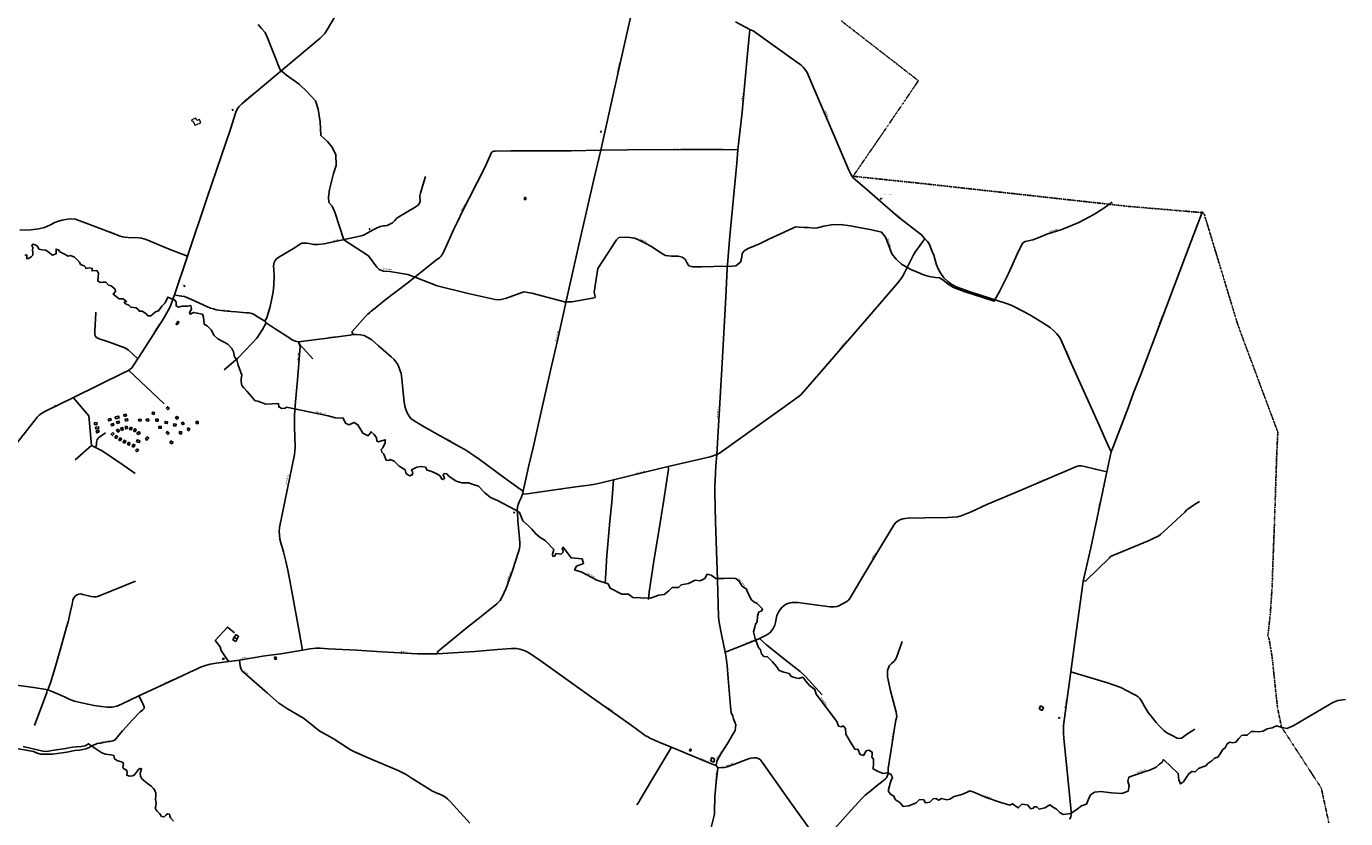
# Model space of a CAD drawing. Extents: x 240000 to 254380, y 435016 to 451025.
# Tile 34 of 35: x 249510 to 254380, y 443757 to 446684. Entities that reach past the tile are written whole.
import ezdxf
from ezdxf.enums import TextEntityAlignment as Align

# ---------------------------------------------------------------- set-up
doc = ezdxf.new("R2010")
doc.units = 0
doc.header["$MEASUREMENT"] = 0
doc.linetypes.add('DIVIDE', pattern=[1.25, 0.5, -0.25, 0, -0.25, 0, -0.25])
doc.layers.get('0').update_dxf_attribs({"color": 254})
for name, color, linetype in [('BOU-G00', 254, 'Continuous'), ('BOU-G01TRF', 254, 'Continuous'), ('BOU-G03TRF_code 300_betreedbaar', 254, 'Continuous'), ('BOU-G04TRF_telecom', 254, 'Continuous'), ('bou-H01BijG', 254, 'Continuous'), ('BOU-H01IA', 254, 'Continuous'), ('GRE-K01LG', 254, 'DIVIDE'), ('LIJ-H01ASWG', 251, 'Continuous'), ('LIJ-H02ASIN', 254, 'Continuous'), ('LIJ-H02ASWE', 250, 'Continuous'), ('SEM-G01FA', 254, 'Continuous'), ('SEM-G01TRF', 254, 'Continuous'), ('SEM-H03ST', 250, 'Continuous'), ('SEM-H03WA', 254, 'Continuous'), ('SEM-H04HN_Trafo_telecom', 254, 'Continuous')]:
    doc.layers.add(name, color=color, linetype=linetype)
doc.layers.add('G_PLNPND', color=254, linetype='Continuous', lineweight=18)
doc.layers.add('SEM-H03HN_Trafo_betreedbaar', color=254, linetype='Continuous', lineweight=0)

msp = doc.modelspace()

# ---------------------------------------------------------------- linework, layer by layer
msp.add_lwpolyline([(250514.1, 445517.6), (250521.1, 445505.5), (250531.7, 445494.6), (250567.6, 445455.7)])
at = {"layer": 'BOU-G00'}
for points in [[(251348.5, 446051.4), (251348.6, 446044.1), (251353.5, 446044.1), (251353.4, 446051.6)], [(249837.5, 445240.9), (249839, 445234.5), (249852, 445237.6), (249850.5, 445244)], [(249870.9, 445242.8), (249879.6, 445245.1), (249877.9, 445251.5), (249869.3, 445249.3)], [(249973.8, 445251.8), (249975.2, 445258.7), (249983, 445257.3), (249981.7, 445250.4)], [(250025.8, 445273), (250030.6, 445278.4), (250036.5, 445273.2), (250031.7, 445267.7)], [(250060.6, 445236.6), (250064.4, 445242.8), (250071.2, 445239), (250067.1, 445232.8)], [(249770.7, 445218.9), (249770, 445212.3), (249760.8, 445213.3), (249761.5, 445219.9)], [(249777.3, 445198.4), (249775.9, 445204.9), (249765.4, 445202.6), (249766.8, 445196.2)], [(249779, 445185.7), (249776.5, 445191.8), (249768, 445188.3), (249770.5, 445182.2)], [(249811.8, 445232.4), (249814.1, 445226.2), (249822.4, 445229.3), (249820.1, 445235.5)], [(249833.3, 445211.1), (249825, 445208), (249822.7, 445214.2), (249831, 445217.3)], [(249848.3, 445196), (249853.2, 445188.5), (249847.7, 445184.9), (249842.8, 445192.3)], [(249845, 445217), (249843, 445223.2), (249851.5, 445225.9), (249853.5, 445219.7)], [(249861.1, 445191.4), (249858.3, 445199.9), (249864.5, 445202), (249867.4, 445193.6)], [(249876, 445225.8), (249874.3, 445232.2), (249883, 445234.4), (249884.6, 445228)], [(249883.3, 445197.8), (249876.8, 445196.6), (249875.2, 445205.4), (249881.7, 445206.6)], [(249893.9, 445203.5), (249900.2, 445201.2), (249897.2, 445192.8), (249890.9, 445195.1)], [(249911.5, 445186.2), (249905.6, 445189.3), (249909.8, 445197.2), (249915.6, 445194.1)], [(249925.3, 445224.8), (249923.8, 445231.1), (249932.3, 445233.2), (249933.7, 445226.8)], [(249953.1, 445226.6), (249952.5, 445233), (249961.3, 445233.6), (249962, 445227)], [(249987.6, 445225.4), (249987.4, 445232.4), (249996.1, 445232.5), (249996.4, 445225.7)], [(249999.4, 445199.4), (249999.5, 445206), (250008.1, 445205.8), (250007.7, 445199.2)], [(250021.1, 445217.7), (250022.6, 445224.4), (250031.5, 445222.3), (250029.9, 445216.4)], [(250053.3, 445208.5), (250053.8, 445215.4), (250062.6, 445214.7), (250062.1, 445207.9)], [(250086, 445211.3), (250082.3, 445218.6), (250088.5, 445221.8), (250092.3, 445214.3)], [(250103.3, 445194.2), (250107.8, 445200.6), (250113.7, 445196.5), (250109.1, 445189.7)], [(250136.3, 445216.4), (250136.6, 445224), (250144.1, 445224), (250144.5, 445216.3)], [(249828.6, 445183.2), (249833.5, 445178.7), (249827.4, 445172.2), (249822.6, 445176.7)], [(249841.4, 445172.4), (249846.9, 445168.8), (249842, 445161.3), (249836.4, 445165)], [(249857.2, 445152.3), (249851.5, 445155.5), (249855.8, 445163.3), (249861.6, 445160.1)], [(249873.2, 445144), (249867.2, 445146.9), (249871.1, 445155), (249877.1, 445152)], [(249893.3, 445144.6), (249889.7, 445136.4), (249883.6, 445139.1), (249887.2, 445147.2)], [(249916.8, 445149.5), (249918.8, 445156.2), (249929.2, 445152.8), (249926.8, 445146.1)], [(249918, 445181.8), (249920.9, 445175.6), (249930.2, 445180.1), (249926.8, 445186.4)], [(249949.7, 445159.3), (249954.9, 445154.8), (249961.6, 445162.7), (249955.9, 445167.2)], [(250025.6, 445181.6), (250030.1, 445186.8), (250036.7, 445180.8), (250032.3, 445176)], [(250039.9, 445145.8), (250042.6, 445152.1), (250051, 445148.3), (250048, 445142.1)], [(250075.1, 445178.8), (250075.6, 445186.6), (250082.8, 445186), (250082.3, 445178.2)], [(249907, 445129.4), (249900.9, 445131.9), (249904.3, 445140.1), (249910.4, 445137.6)], [(249919.1, 445123.4), (249923.9, 445119), (249917.6, 445112.4), (249913.1, 445116.4)], [(253248.3, 444163.1), (253259.7, 444156.8), (253265.4, 444167), (253254, 444173)]]:
    msp.add_lwpolyline(points, close=True, dxfattribs=at)
at = {"layer": 'BOU-G01TRF'}
for points in [[(250270.1, 446374.6), (250270.8, 446376.5), (250272.2, 446376), (250271.5, 446374.1)], [(252662.4, 446047.9), (252663.4, 446049), (252664.9, 446047.8), (252663.9, 446046.6)], [(252664.4, 446046.9), (252665.1, 446047.6), (252666.4, 446046.4), (252665.8, 446045.7)], [(250775.7, 445934.5), (250776.4, 445933.2), (250778.1, 445934.1), (250777.4, 445935.4)], [(250092.2, 445726.4), (250094.5, 445725.6), (250093.8, 445723.3), (250091.4, 445724.1)], [(251309.6, 444888), (251309.7, 444886.5), (251311.7, 444886.7), (251311.6, 444888.2)], [(250234.9, 444348), (250235.3, 444345), (250239.5, 444345.5), (250239.1, 444348.5)], [(250426.6, 444345), (250425.4, 444353), (250431.8, 444353.9), (250433, 444346)], [(253321.3, 444130.8), (253323.7, 444130.4), (253323.3, 444127.9), (253320.9, 444128.3)], [(251958.2, 444007.9), (251962, 444006.2), (251964.4, 444011.9), (251960.6, 444013.5)]]:
    msp.add_lwpolyline(points, close=True, dxfattribs=at)
at = {"layer": 'BOU-G03TRF_code 300_betreedbaar'}
for points in [[(250235.3, 444345), (250234.9, 444348), (250239.1, 444348.5), (250239.5, 444345.5)], [(251958.2, 444007.9), (251962, 444006.2), (251964.4, 444011.9), (251960.6, 444013.5)]]:
    msp.add_lwpolyline(points, close=True, dxfattribs=at)
at = {"layer": 'BOU-G04TRF_telecom'}
msp.add_lwpolyline([(250426.6, 444345), (250425.4, 444353), (250431.8, 444353.9), (250433, 444346)], close=True, dxfattribs=at)
at = {"layer": 'bou-H01BijG'}
msp.add_lwpolyline([(250066.8, 445580.7), (250073.2, 445591.3), (250069, 445593.9), (250062.6, 445583.3)], close=True, dxfattribs=at)
at = {"layer": 'BOU-H01IA'}
for points in [[(250282.8, 444411.2), (250288, 444420.8), (250277.5, 444426.6), (250272.3, 444417)], [(252037.9, 443978.3), (252039.1, 443977.8), (252036, 443970.6), (252040.6, 443968.7), (252040.2, 443967.8), (252042.3, 443966.9), (252042.7, 443967.8), (252047.3, 443965.9), (252050.8, 443974.2), (252048.2, 443975.3), (252049.3, 443978), (252039.5, 443982.2)]]:
    msp.add_lwpolyline(points, close=True, dxfattribs=at)
msp.add_lwpolyline([(250288, 444420.8), (250293.3, 444430.4), (250282.8, 444436.1), (250277.5, 444426.6)], dxfattribs=at)
at = {"layer": 'G_PLNPND', "linetype": 'Continuous', "flags": 128}
msp.add_lwpolyline([(250119.1, 446338), (250120.5, 446334.5), (250123.8, 446335.8), (250125.8, 446330.5), (250127.1, 446331), (250131.9, 446318.9), (250153.5, 446327.4), (250148.6, 446339.8), (250138.6, 446335.9), (250135.2, 446344.3), (250119.1, 446338)], dxfattribs=at)
at = {"layer": 'GRE-K01LG'}
for points in [[(252607.8, 446634.8), (252518.4, 446704.3)], [(252709.6, 446555.7), (252607.8, 446634.8)], [(252743.6, 446529.2), (252709.6, 446555.7)], [(252561.8, 446130.1), (252682.3, 446305.3), (252803, 446483.1), (252743.6, 446529.2)], [(252561.8, 446130.1), (252674.2, 446118.3)], [(252674.2, 446118.3), (252770.7, 446108.2)], [(252770.7, 446108.2), (252824.9, 446102.5), (252934.8, 446090.3)], [(252934.8, 446090.3), (252945.3, 446089.2)], [(252945.3, 446089.2), (252989.5, 446084.2), (252991.1, 446084.1)], [(252991.1, 446084.1), (253252.6, 446055), (253502.3, 446027.3)], [(253502.3, 446027.3), (253505.7, 446026.9)], [(253505.7, 446026.9), (253575.8, 446019), (253583.7, 446018.4)], [(253583.7, 446018.4), (253589.7, 446017.9)], [(253589.7, 446017.9), (253801.5, 446000)], [(253801.5, 446000), (253844.3, 445996.4)], [(253844.3, 445996.4), (253852.3, 445995.7)], [(253852.3, 445995.7), (253856.6, 445995.4), (253875.5, 445933.2)], [(253875.5, 445933.2), (253887.9, 445892.1)], [(253887.9, 445892.1), (253903.2, 445841.7)], [(253903.2, 445841.7), (253914.7, 445804.1)], [(253914.7, 445804.1), (253924.3, 445772.2)], [(253924.3, 445772.2), (253925.7, 445767.6)], [(253925.7, 445767.6), (253932.6, 445744.9)], [(253932.6, 445744.9), (253939.9, 445720.9)], [(253939.9, 445720.9), (253965.2, 445637.7)], [(253965.2, 445637.7), (253977.4, 445597.4)], [(253977.4, 445597.4), (253982.6, 445580.5), (253994.6, 445548.1)], [(253994.6, 445548.1), (254000, 445533.7)], [(254000, 445533.7), (254000.4, 445532.6)], [(254000.4, 445532.6), (254001.4, 445529.8), (254057.5, 445379)], [(254057.5, 445379), (254129.9, 445184.5), (254126.1, 445109.7), (254126, 445106)], [(254126, 445106), (254123.1, 445016.8)], [(254122.5, 445000), (254117.4, 444844.9), (254112.9, 444731.7)], [(254123.1, 445016.8), (254122.5, 445000)], [(254112.9, 444731.7), (254112.7, 444726.6), (254108.9, 444615), (254102.7, 444519.3), (254093.2, 444431.2), (254095.3, 444426.6)], [(254095.3, 444426.6), (254097.5, 444422), (254108.9, 444353.6), (254109.4, 444349)], [(254109.4, 444349), (254115.8, 444288.1)], [(254115.8, 444288.1), (254116.4, 444282.5), (254116.9, 444278.1)], [(254116.9, 444278.1), (254128.5, 444168.6), (254137.3, 444125.8)], [(254137.3, 444125.8), (254143.4, 444095.8), (254145.1, 444093.3)], [(254145.1, 444093.3), (254147.4, 444089.7)], [(254147.4, 444089.7), (254149.9, 444085.8)], [(254149.9, 444085.8), (254192.7, 444019.9)], [(254192.7, 444019.9), (254196.7, 444013.8)], [(254196.7, 444013.8), (254205.6, 444000)], [(254205.6, 444000), (254215.3, 443985.2)], [(254215.3, 443985.2), (254290.5, 443869.3), (254295.7, 443845.1)], [(254295.7, 443845.1), (254297.6, 443836.6)], [(254297.6, 443836.6), (254318.1, 443741.7)]]:
    msp.add_lwpolyline(points, dxfattribs=at)
at = {"layer": 'LIJ-H01ASWG'}
for points in [[(250365.7, 446690.9), (250378.5, 446676.6), (250391.2, 446661.4), (250400, 446641.4), (250447.1, 446523.2), (250470.3, 446503.3), (250516.6, 446470.5), (250546.2, 446441.8), (250577.3, 446409.1), (250586.9, 446377.9), (250594.1, 446331.6), (250597.3, 446281.3), (250621.2, 446258.1), (250637.2, 446239), (250652.4, 446210.2), (250653.2, 446170.3), (250643.6, 446139.9), (250629.2, 446080.8), (250625.2, 446052.9), (250626.8, 446033.7), (250638.8, 446019.4), (250649.2, 445997.8), (250681.9, 445895.6), (250773, 445835.7), (250803.3, 445794.2), (250812.9, 445785.4), (250828.1, 445779.8), (250852, 445778.2), (250918.3, 445767), (250947.8, 445756.6), (251026.1, 445724.7), (251141.1, 445697.5), (251240.1, 445675.2), (251257.7, 445673.6), (251282.4, 445680), (251346.3, 445703.1), (251375.9, 445698.3), (251496.1, 445666.8), (251524, 445666.8), (251599.5, 445679.7), (251609.3, 445682.5), (251608.3, 445692.3), (251606.5, 445702.5), (251619, 445789.2), (251688.1, 445894.9), (251697.4, 445904.2), (251720.6, 445904.6), (251738.2, 445903.7), (251755.3, 445901.4), (251765.1, 445897.7), (251794.3, 445883.3), (251817.9, 445871.2), (251841.6, 445855), (251858.7, 445843.4), (251869.4, 445837.4), (251891.6, 445835.1), (251915.8, 445835.5), (251931.1, 445830.9), (251942.2, 445823.5), (251949.1, 445808.6), (251955.2, 445799.8), (251970, 445795.2), (252002, 445795.2), (252046.1, 445797.1), (252074.8, 445797.5), (252104.5, 445796.6), (252129.5, 445798.9), (252146.7, 445813.3), (252150.8, 445830.9), (252152.2, 445845.3), (252159.2, 445854.1), (252175, 445863.8), (252215.8, 445880.5), (252251, 445897.2), (252294.1, 445917.6), (252340, 445938.9), (252349.8, 445943.1), (252363.2, 445942.6), (252381.3, 445941.3), (252397.5, 445940.3), (252416.1, 445938.5), (252430.9, 445939.9), (252453.6, 445945.9), (252482.8, 445950.1), (252514.8, 445951.9), (252552.4, 445946.4), (252596.9, 445938.9), (252630.7, 445932.4), (252666.9, 445924.1), (252681.8, 445904.6), (252692.4, 445877.3), (252705.4, 445843.9), (252720.7, 445823.5), (252740.2, 445804.9), (252755.5, 445796.6), (252774.5, 445785.5), (252802.3, 445774.3), (252821.3, 445765.5), (252843.1, 445760.4), (252866.3, 445755.8), (252880.7, 445754.9), (252893.7, 445747.4), (252913.1, 445731.2), (252932.6, 445718.7), (252972.5, 445704.3), (253082.8, 445668.6), (253103.7, 445706.6), (253135.2, 445770.6), (253168.1, 445842), (253187.2, 445883.3), (253197.4, 445889.3), (253225.6, 445895.4), (253244.7, 445902.3), (253277.1, 445915.8), (253332.3, 445933.8), (253395.4, 445958.9), (253450.5, 445989), (253484.4, 446010.3), (253518.7, 446034.9)], [(249504.6, 445837.1), (249512.2, 445839.5), (249511.2, 445832.4), (249511.2, 445825.8), (249517.3, 445826.3), (249527.7, 445831.9), (249534.3, 445839), (249534.3, 445849.4), (249532, 445855.5), (249534.3, 445866.4), (249530.6, 445874.4), (249533.9, 445879.6), (249542.4, 445876.3), (249550.9, 445871.6), (249556.5, 445861.2), (249568.8, 445858.9), (249582, 445857.4), (249590.5, 445851.3), (249606.1, 445839), (249619.4, 445843.3), (249619.4, 445861.2), (249627.9, 445858.4), (249633.5, 445850.8), (249651, 445842.8), (249664.7, 445835.2), (249673.2, 445837.6), (249687.8, 445831), (249705.8, 445813), (249710, 445804.5), (249723.3, 445799.8), (249728, 445794.6), (249728.9, 445789.9), (249741.2, 445791.3), (249753, 445789.4), (249752.5, 445780.5), (249770, 445782.3), (249776.6, 445771.5), (249773.3, 445743.6), (249782.3, 445737.5), (249793.1, 445738.4), (249803.1, 445739.4), (249812.5, 445728), (249822.4, 445724.7), (249838, 445712.9), (249839.4, 445704.4), (249830.5, 445694), (249852.6, 445677.5), (249867.8, 445677.5), (249879.6, 445667.6), (249871.1, 445665.2), (249876.3, 445659.1), (249887.6, 445654.4), (249895.2, 445645.9), (249915.5, 445644), (249922.5, 445637.4), (249926.8, 445631.2), (249937.2, 445631.7), (249950.9, 445623.2), (249958.4, 445614.7), (249968.8, 445614.7), (249987.2, 445628.9), (249998.1, 445633.1), (250010.4, 445650.6), (250022.7, 445661.9), (250032.6, 445683.6), (250058.1, 445672.8), (250062.8, 445665.2), (250062.3, 445651.5), (250071.8, 445646.8), (250085, 445650.1), (250104.4, 445650.1), (250116.6, 445652.5), (250119.5, 445639.7), (250112.4, 445626.5), (250114.8, 445620.4), (250127, 445627), (250159.6, 445620.4), (250163.9, 445609.5), (250166.7, 445583.5), (250179, 445576), (250192.2, 445562.3), (250203.1, 445542), (250216.8, 445529.7), (250234.7, 445520.2), (250253.1, 445510.3), (250267.8, 445493.8), (250274.8, 445481), (250277.7, 445463.6), (250286.7, 445451.3), (250291.8, 445432.4), (250300.8, 445409.3), (250305.1, 445395.1), (250303.2, 445382.3), (250302.7, 445370.1), (250305.5, 445357.3), (250312.2, 445347.9), (250325.4, 445334.6), (250354.7, 445300.2), (250364.6, 445298.8), (250393.4, 445287.9), (250441.1, 445290.3), (250441.6, 445278), (250453.4, 445272.3), (250464.7, 445272.8), (250469.9, 445277.5), (250624.3, 445245.4), (250651.7, 445237.4), (250680, 445236.4), (250688.1, 445218), (250699.9, 445212.3), (250720.2, 445220.8), (250733.9, 445211.9), (250752.3, 445180.7), (250771.7, 445170.8), (250782.5, 445186.4), (250793.9, 445176.4), (250802.4, 445163.2), (250803.3, 445152.4), (250809, 445148.6), (250834.9, 445156.6), (250834.5, 445145.7), (250826.4, 445127.3), (250820.3, 445120.7), (250822.2, 445111.3), (250829.8, 445102.8), (250838.7, 445081), (250847.7, 445079.6), (250852.4, 445083.9), (250867.1, 445077.7), (250885.9, 445058.8), (250907.7, 445045.6), (250912.4, 445031), (250925.6, 445023.9), (250934.1, 445026.7), (250936, 445035.7), (250931.3, 445045.2), (250951.6, 445055.1), (250967.2, 445058.4), (250983.2, 445055.1), (250989.4, 445043.7), (251003.5, 445040.4), (251022.4, 445031.5), (251037.5, 445023.4), (251042.3, 445012.6), (251050.3, 445009.7), (251053.6, 445014), (251048.4, 445026.7), (251052.7, 445032.4), (251062.6, 445030.5), (251070.1, 445022), (251097, 445003.6), (251117.4, 444997), (251141.9, 444997), (251159.4, 444991.3), (251178.7, 444985.6), (251201.9, 444960.1), (251223.1, 444943.1), (251249.1, 444931.8), (251314.3, 444897.3), (251330.3, 444887.9), (251342.1, 444857.2), (251363.4, 444838.8), (251376.2, 444826), (251390.3, 444808.6), (251406.4, 444795.8), (251425.3, 444784.5), (251456.9, 444750.9), (251451.7, 444734.4), (251453.6, 444725.9), (251460.7, 444726.4), (251464.9, 444736.3), (251483.8, 444733.9), (251490, 444739.6), (251491.4, 444747.2), (251488.5, 444753.3), (251491.9, 444759.4), (251521.1, 444720.7), (251562.2, 444716.5), (251566.9, 444699.9), (251540.5, 444689.1), (251533.9, 444675.8), (251560.3, 444667.3), (251616.1, 444637.6), (251657.6, 444624.4), (251665.2, 444608.3), (251707.7, 444586.6), (251733.2, 444585.6), (251748.8, 444574.3), (251777.1, 444572.9), (251813.9, 444571.5), (251844.2, 444581.9), (251864.9, 444585.2), (251881.5, 444597.9), (251894.2, 444611.1), (251917.4, 444611.1), (251927.7, 444620.6), (251953.7, 444625.8), (251978.3, 444638.1), (251997.6, 444635.7), (252014.2, 444644.2), (252022.7, 444659.8), (252038.3, 444656), (252054.8, 444644.2), (252086, 444643.7), (252109.1, 444644.7), (252129.4, 444643.7), (252140.7, 444635.2), (252153, 444615.4), (252168.1, 444605), (252172.4, 444593.7), (252187, 444565.8), (252196, 444558.3), (252208.3, 444552.1), (252219.1, 444540.3), (252227.2, 444532.3), (252223.9, 444523.8), (252214.4, 444520.5), (252209.2, 444504.4), (252207.3, 444483.6), (252201.2, 444475.6), (252198.8, 444464.7), (252194.6, 444447.3), (252200.2, 444422.2), (252213, 444388.7), (252220.5, 444380.2), (252223.4, 444365.1), (252232.4, 444356.1), (252245.6, 444355.2), (252264, 444335.8), (252279.1, 444318.8), (252289, 444303.7), (252306, 444298), (252325.4, 444293.3), (252333.9, 444282), (252350.4, 444277.3), (252361.8, 444274.9), (252375.9, 444279.6), (252387.7, 444265), (252401, 444248.9), (252420.8, 444234.3), (252425, 444216.8), (252501.5, 444115.8), (252508.2, 444098.7), (252518.1, 444096.4), (252525.6, 444099.2), (252533.7, 444089.3), (252534.6, 444069.5), (252543.6, 444053.9), (252552.1, 444039.2), (252570, 444012.8), (252579.5, 444013.3), (252587.5, 443993.4), (252599.8, 443989.7), (252609.7, 444007.1), (252620.1, 444009.5), (252631.9, 444002.9), (252632.4, 443991.1), (252630.9, 443983.5), (252637.1, 443976), (252637.1, 443960.9), (252635.7, 443940.5), (252654.1, 443931.1), (252673.4, 443924), (252687.6, 443926.4), (252701.8, 443921.7), (252707, 443908.9), (252701.8, 443894.7), (252692.3, 443864.5), (252692.8, 443857), (252699.9, 443847), (252712.6, 443840.4), (252717.4, 443827.7), (252735.8, 443814.9), (252746.6, 443801.7), (252767.9, 443803.6), (252794.3, 443815.4), (252807.1, 443827.2), (252822.7, 443826.7), (252828.8, 443815.4), (252844.9, 443818.2), (252857.2, 443830.5), (252867.5, 443831), (252878.9, 443824.8), (252888.3, 443831), (252908.2, 443826.3), (252919, 443828.6), (252935.1, 443838.5), (252963.9, 443846.1), (252980.4, 443853.2), (252993.2, 443859.3), (253007.8, 443854.6), (253053.1, 443835.2), (253107, 443816.3), (253140, 443806.4), (253150.4, 443811.6), (253171.7, 443796.5), (253184.9, 443809.7), (253205.7, 443807.4), (253218, 443793.2), (253226.9, 443795.6), (253230.7, 443800.3), (253240.2, 443800.3), (253248.7, 443792.3), (253269.4, 443797), (253288.8, 443807.8), (253298.2, 443800.3), (253312.9, 443791.8), (253325.6, 443779.5), (253337.4, 443771.9), (253366.2, 443775.7), (253389.4, 443791.8), (253405.4, 443804.5), (253423.9, 443810.7), (253430.9, 443828.6), (253438, 443844.2), (253452.7, 443854.6), (253476.3, 443856.5), (253515.5, 443851.8), (253554.2, 443849.4), (253577.8, 443858.8), (253581.1, 443878.2), (253576.4, 443895.2), (253579.7, 443909.8), (253596.7, 443916.5), (253622.7, 443924.5), (253639.7, 443930.6), (253660, 443937.7), (253680.8, 443947.2), (253692.6, 443958.5), (253703.4, 443965.6), (253708.2, 443975), (253735.6, 443948.1), (253762.5, 443924), (253764.8, 443900.4), (253771, 443884.8), (253782.3, 443893.3), (253793.2, 443909.8), (253801.7, 443922.6), (253813, 443931.1), (253824.3, 443929.2), (253836.6, 443942.4), (253853.1, 443948.1), (253864, 443951.9), (253872, 443960.9), (253885.7, 443970.8), (253895.6, 443980.2), (253907.9, 443983.5), (253917.4, 443996.7), (253926.8, 444012.3), (253935.8, 444018.9), (253942.4, 444033.6), (253953.3, 444038.8), (253962.7, 444037.4), (253975.5, 444039.2), (253985.8, 444052.9), (253995.3, 444063.8), (254003.8, 444065.2), (254017, 444065.2), (254031.7, 444078.9), (254045.4, 444078.9), (254057.6, 444077), (254076, 444079.9), (254090.7, 444088.4), (254109.1, 444092.6), (254125.2, 444099.2), (254140.7, 444095), (254163.4, 444089.3), (254187, 444099.2), (254333, 444186.1), (254351.4, 444193.2), (254380.2, 444196.5)], [(249497.9, 444023), (249570.4, 444006.4), (249584.4, 444004.9), (249605.2, 444009.1), (249654.7, 444015.9), (249679.6, 444020.4), (249695.1, 444022.7), (249712.5, 444023.4), (249727.2, 444025.7), (249739.7, 444033.6), (249762.4, 444017), (249788.4, 444000), (249802, 443995.1), (249821.7, 443992.8), (249832.3, 443990.2), (249834.9, 443978.8), (249843.6, 443972), (249864.4, 443965.6), (249868.5, 443959.6), (249866.6, 443947.1), (249868.5, 443942.2), (249879.5, 443936.5), (249881.4, 443927.1), (249880.6, 443916.9), (249891.2, 443914.2), (249901.8, 443915), (249909.3, 443918.4), (249923.3, 443938.4), (249930.5, 443942.2), (249935.4, 443941), (249930.5, 443924.4), (249931.6, 443913.8), (249936.5, 443904.4), (249956.9, 443886.3), (249970.9, 443877.2), (249978.9, 443868.5), (249984.1, 443860.6), (249987.5, 443851.5), (249987.5, 443842.1), (249987.2, 443828.1), (249988.7, 443815.6), (249987.5, 443802.4), (249985.3, 443794.1), (249992.8, 443785), (250002.3, 443774), (250009.1, 443765), (250018.2, 443763.1), (250025.7, 443771), (250031, 443774.4), (250038.2, 443773.7), (250038.9, 443767.6), (250042, 443759.3), (250052.9, 443747.2)]]:
    msp.add_lwpolyline(points, dxfattribs=at)
at = {"layer": 'LIJ-H02ASIN'}
msp.add_line((249886.8, 445413.6), (250018.2, 445289.3), dxfattribs=at)
for points in [[(249921.2, 445455.4), (249885.5, 445489), (249873.6, 445495.7), (249812.7, 445518), (249778.7, 445529.5), (249769.1, 445534.7), (249764.3, 445540.7), (249762.7, 445546.3), (249762.2, 445558.8), (249765.3, 445602.5), (249766.5, 445627.7)], [(250395.4, 445588.7), (250381, 445563.9), (250368.2, 445543), (250360.3, 445532.2), (250342.5, 445511.8), (250290.3, 445458.3), (250239.8, 445414.5)], [(249682.7, 445312.2), (249740.3, 445245.5), (249750.2, 445135.4), (249789.4, 445115.5), (249831.4, 445087.3), (249866.5, 445063.7), (249882.5, 445053.3), (249911.6, 445032.3)], [(249765.3, 445127.7), (249768.3, 445138.1), (249769, 445147.9), (249771.6, 445157.3), (249777.6, 445165.3), (249802, 445181.6)], [(249750.2, 445135.4), (249689.5, 445082.4)], [(251879.4, 445057.3), (251880.8, 445048.2), (251862.9, 444934.9), (251844.8, 444819.4), (251827.8, 444717.2), (251815.6, 444635.7), (251808.8, 444593.1), (251806.8, 444566.2)], [(251677.6, 445008.6), (251671, 444926.1), (251663.9, 444855.5), (251655, 444755.8), (251652.8, 444729.8), (251649.7, 444664.6), (251646.4, 444626)], [(253411.7, 444634), (253421.7, 444634.8), (253507.9, 444719.8), (253512.8, 444725), (253521, 444728.9), (253654.4, 444784.7), (253674.5, 444793.8), (253683.3, 444797.4), (253690.3, 444801.4), (253697.9, 444807.5), (253708.9, 444817.5), (253786.2, 444889.7), (253794.4, 444897.6), (253800.8, 444902.5), (253822.2, 444917.1), (253840.7, 444929)], [(249589.4, 444232.2), (249598.5, 444258.3), (249615.8, 444315.4), (249635.7, 444384.6), (249658.4, 444463.7), (249663.9, 444484), (249673.3, 444523.9), (249678.7, 444549.8), (249681.4, 444564.4), (249685.3, 444573), (249690.9, 444579.8), (249697.4, 444583.8), (249704, 444585.9), (249711.4, 444586.8), (249718.6, 444584.5), (249738.7, 444579.5), (249749.1, 444577.5), (249758.8, 444576.2), (249767.1, 444576.8), (249776.6, 444579.1), (249913.2, 444634.1)], [(250255.6, 444337.1), (250228.7, 444377.8), (250225.8, 444392.1), (250207, 444414.9), (250252.1, 444464.6), (250277.8, 444443.6)], [(252216.4, 444422.1), (252242.1, 444398.7), (252310.9, 444343.5), (252366.1, 444300.7), (252386.8, 444281.4), (252448.3, 444214.4)], [(253366.1, 444299.2), (253500.6, 444259), (253550, 444241.1), (253597.5, 444217.2), (253607.1, 444212.1), (253613.8, 444206.5), (253619.9, 444200.3), (253627.5, 444190.1), (253636.7, 444173.3), (253651.5, 444148.8), (253662.2, 444135.1), (253680.6, 444111.6), (253691.8, 444099.9), (253701.5, 444089.7), (253709.1, 444082.1), (253720.3, 444074.4), (253739.7, 444063.7), (253758.6, 444054.5), (253766.2, 444053), (253774.4, 444054.5), (253796.3, 444069.8), (253823.8, 444087.2)], [(249587.2, 444232.6), (249585.7, 444222.5), (249540.3, 444101.1)], [(251891.4, 444020.5), (251884.1, 444009), (251817.9, 443897.2), (251774.9, 443824.6), (251770.8, 443818), (251763, 443808)]]:
    msp.add_lwpolyline(points, dxfattribs=at)
at = {"layer": 'LIJ-H02ASWE'}
for points in [[(251026.9, 444365.9), (251028.7, 444374.3), (251131.9, 444458.7), (251189.6, 444504.9), (251246.7, 444550.4), (251259.6, 444562.6), (251267, 444576.2), (251281.7, 444608.2), (251304.4, 444674.1), (251326.8, 444742.3), (251330.2, 444755.2), (251331.6, 444764.1), (251331.6, 444778), (251324.8, 444858.5), (251322.4, 444887.4), (251322.1, 444897.9), (251322.8, 444906.1), (251325.5, 444916.9), (251329.9, 444929.5), (251336.3, 444942.1), (251341.1, 444955.7), (251343.8, 444966.2), (251365.2, 445061.3), (251381.5, 445133), (251407, 445244.1), (251444.7, 445411.9), (251470.2, 445522.9), (251505.5, 445679.2), (251550, 445877.2), (251604.4, 446117.7), (251630.2, 446226.8), (251677.1, 446437.7), (251716.8, 446613.7), (251764.7, 446826)], [(249374.1, 445017.6), (249542, 445230.8), (249550.1, 445240.7), (249556.8, 445247.6), (249565.2, 445254), (249578.6, 445261.3), (249683.6, 445312.6), (249871.3, 445404.9), (249884, 445411.8), (249892.7, 445417.3), (249898.8, 445422.8), (249907.2, 445433.3), (249938.6, 445482.9), (250016.9, 445605.6), (250041.3, 445648.2), (250056.6, 445692.3), (250104.2, 445835.4), (250177.6, 446051.2), (250262.9, 446304.4), (250283.2, 446366.8), (250287.8, 446378.1), (250294.2, 446387.1), (250304.7, 446397.3), (250594.5, 446640.9), (250603.2, 446649.1), (250610.1, 446656.9), (250617.4, 446667.9), (250689, 446789.8)], [(253514.6, 445112.5), (253507, 445126.6), (253463.9, 445224), (253367.6, 445440.1), (253328.5, 445526.9), (253323.6, 445535.2), (253313.5, 445547.4), (253303.1, 445558.7), (253289.7, 445571.2), (253262.8, 445589), (253213.9, 445617.7), (253160.7, 445646.4), (253145.4, 445653.8), (253128.6, 445659.9), (252994.7, 445703.3), (252959.3, 445714.9), (252942.2, 445721.9), (252926.9, 445730.2), (252911.3, 445741.8), (252897.5, 445755.2), (252885.6, 445771.4), (252876.1, 445787.6), (252870.3, 445803.2), (252865.1, 445820.3), (252859.6, 445838), (252854.4, 445852.7), (252847.7, 445868.6), (252842.2, 445879.9), (252836.1, 445889.7), (252833.4, 445893.1), (252827.2, 445899.2), (252814.4, 445913.5), (252730.1, 445979.6), (252621.9, 446072.8), (252569, 446118), (252561, 446125.6), (252557.1, 446131.4), (252551.9, 446140.3), (252546.4, 446152.5), (252485.9, 446294.7), (252412.2, 446466.4), (252392, 446512.9), (252387.5, 446521.1), (252382.6, 446526.9), (252377.4, 446533), (252371.6, 446538.8), (252364.8, 446544.3), (252348.9, 446555.7), (252193.4, 446666.9), (252181.2, 446671.8), (252127.4, 446700.8)], [(252056, 443952.8), (252059.1, 443967.4), (252064.4, 443979.1), (252076.3, 443999.6), (252098.5, 444034.7), (252119.5, 444070.3), (252126.1, 444082.9), (252128.4, 444094.2), (252128.9, 444103.5), (252125.6, 444112.9), (252121, 444125.1), (252117.7, 444135.8), (252112.1, 444148.9), (252108.8, 444170.9), (252100.4, 444274.9), (252096.6, 444322.6), (252093.3, 444352.1), (252090.1, 444371.8), (252076, 444437.3), (252067.1, 444481.8), (252065.7, 444491.6), (252064.8, 444501.9), (252061, 444639.1), (252054, 444853.1), (252051.2, 444962.6), (252051.2, 444985.1), (252052.6, 445006.1), (252055.4, 445060), (252058.7, 445102.1), (252076.9, 445418.6), (252091.5, 445684), (252096.6, 445788), (252106.9, 445910.2), (252133.1, 446178.9), (252136.9, 446228.1), (252151.9, 446366.6), (252171, 446569.8), (252181.2, 446671.8)], [(250716.6, 445545.1), (250713.8, 445549), (250712.2, 445553), (250712.2, 445557.2), (250761.2, 445610.3), (250770.6, 445620.9), (250777.3, 445627.4), (250782.9, 445632), (250797, 445643), (250833.3, 445671.8), (250913.9, 445734.5), (251024.3, 445821.4), (251036.1, 445830.5), (251039.6, 445834), (251041.6, 445836.2), (251043.7, 445838.6), (251046.4, 445843.4), (251048.8, 445847.7), (251052.4, 445855), (251087.8, 445934.3), (251099.7, 445959.6), (251121.2, 446003.4), (251146, 446051.2), (251202.6, 446163), (251227.3, 446218.2), (251229.4, 446220.9), (251232, 446222.2), (251235.3, 446223), (251240.3, 446222.8), (251298.9, 446223.6), (251399.9, 446224.2), (251521.7, 446224.6), (251630.2, 446226.8), (251728.6, 446227.9), (251926.4, 446228.4), (252080.2, 446228.5), (252136.9, 446228.1)], [(250390.7, 445594.8), (250397.2, 445606.6), (250400.6, 445615.8), (250409.4, 445649.4), (250416.4, 445678.8), (250420.5, 445703.6), (250423, 445728.7), (250424.1, 445761.7), (250423, 445784.6), (250422.4, 445799), (250424.3, 445811.2), (250427.9, 445819.1), (250433.5, 445825.1), (250442.2, 445831), (250501.7, 445867.3), (250518.1, 445878.6), (250527.1, 445882.6), (250536.2, 445883.5), (250546, 445882.6), (250559, 445880.1), (250571.2, 445877.9), (250585.9, 445877.7), (250608.7, 445880.9), (250723.2, 445904.8), (250745.8, 445909.9), (250754.7, 445912.7), (250767.9, 445919.5), (250790.5, 445932.1), (250806.9, 445940.4), (250816.7, 445944.2), (250827.2, 445946.6), (250833.6, 445947.2), (250841.3, 445948.5), (250852.3, 445952.7), (250861.5, 445958.5), (250869.6, 445966.2), (250876.6, 445974.1), (250885.4, 445980), (250944.9, 446016.1), (250955.7, 446023.5), (250961.3, 446030.3), (250963.4, 446036.3), (250963.6, 446043.6), (250962.6, 446050.4), (250962.6, 446058), (250964.5, 446068.1), (250973.9, 446097.3), (250983.9, 446129.2)], [(249485.4, 445930.6), (249526.4, 445932.7), (249555.4, 445936.4), (249576.2, 445941.2), (249598.4, 445950.1), (249615.5, 445959), (249628.8, 445964.8), (249642.5, 445968.2), (249661.6, 445971.3), (249676.6, 445972.3), (249691, 445971.6), (249703.9, 445967.2), (249730.9, 445956.6), (249834, 445917), (249846, 445912.5), (249856.6, 445909.1), (249864.8, 445906.4), (249873.7, 445904.7), (249885.9, 445904), (249923.5, 445902.6), (249935.1, 445901.3), (249943, 445898.9), (249952.2, 445896.1), (250037.6, 445861), (250104.2, 445835.4)], [(253361.4, 443754.5), (253366.1, 443761.9), (253367.3, 443771.6), (253366.5, 443783.7), (253354.4, 443907.6), (253340.4, 444053.3), (253338.8, 444075.2), (253338.5, 444088.4), (253339.2, 444100.9), (253344.7, 444146.5), (253366.1, 444299.2), (253381.7, 444418.1), (253406.3, 444597.7), (253411.7, 444634), (253418.3, 444666.7), (253439, 444757.5), (253467.4, 444891.9), (253499, 445038.4), (253514.6, 445112.5), (253522.4, 445130.8), (253576.9, 445274.6), (253597.6, 445330.3), (253624.1, 445397.3), (253666.2, 445508.8), (253746.8, 445723.5), (253810.3, 445890.6), (253851.6, 446000.5)], [(251341.1, 444955.7), (251358.5, 444956.5), (251375.6, 444959), (251435.4, 444967.4), (251538.3, 444982.9), (251566.6, 444986.3), (251587.3, 444989.1), (251609.3, 444993.1), (251631.4, 444997.8), (251677.6, 445008.6), (251793.2, 445036.5), (251879.4, 445057.3), (252034.1, 445093.6), (252058.7, 445102.1), (252068.5, 445106.6), (252111.6, 445137.3), (252292.1, 445266.9), (252363.1, 445318.1), (252370.5, 445323.9), (252444.6, 445408.3), (252628.8, 445621.9), (252727.4, 445736), (252739.2, 445751.8), (252744.8, 445759.9), (252751.9, 445772.9), (252766.8, 445803.3), (252776.4, 445822.5), (252784.8, 445839.6), (252792.8, 445851.7), (252803.1, 445867.5), (252815.5, 445884.5), (252827.2, 445899.2)], [(250056.6, 445692.3), (250067.6, 445690.1), (250082.8, 445687.7), (250093.6, 445685.3), (250119.7, 445674.4), (250178.9, 445647.9), (250189.8, 445642.7), (250200.2, 445639.8), (250210.7, 445637), (250220.6, 445635.1), (250239.1, 445633.2), (250266.1, 445630.8), (250285, 445628.9), (250308.7, 445627.1), (250321.1, 445626.1), (250332.4, 445625.2), (250341.9, 445623.3), (250351.4, 445619.5), (250359.4, 445613.8), (250390.7, 445594.8), (250395.4, 445588.7), (250428.6, 445566.4), (250478.8, 445534.2), (250489.2, 445527.1), (250502, 445520.5), (250513.9, 445518.1), (250543.7, 445521.9), (250650.3, 445535.6), (250704.3, 445542.7), (250716.6, 445545.1), (250729, 445545.1), (250743.2, 445543.7), (250756.4, 445541.8), (250770.7, 445534.7), (250785.3, 445525.2), (250810.4, 445503.9), (250856.4, 445462.7), (250867.3, 445452.7), (250874.4, 445444.2), (250881, 445434.7), (250885.3, 445424.8), (250889.1, 445415.3), (250893.4, 445401.1), (250895.7, 445382.6), (250898.1, 445356.1), (250904.7, 445296.8), (250907.6, 445281.2), (250910.9, 445267.9), (250915.6, 445256.1), (250923.2, 445243.8), (250929.8, 445234.8), (250941.2, 445226.3), (250954, 445218.7), (250978.2, 445204.5), (251107.5, 445131.5), (251131.2, 445119.2), (251146.8, 445108.8), (251162, 445098.8), (251181.9, 445084.6), (251270.9, 445018.7), (251324, 444980.8), (251343.8, 444966.2)], [(250528.9, 444379.1), (250519.9, 444434.5), (250486.5, 444616.7), (250475.4, 444674.5), (250467.6, 444708.3), (250458.7, 444742.1), (250449.4, 444775.5), (250446.1, 444789.9), (250443.8, 444804.8), (250443.5, 444818.1), (250444.9, 444833), (250463.5, 444928.7), (250499.5, 445101.6), (250501, 445114.2), (250502.1, 445130.9), (250500.2, 445203.7), (250500.2, 445246.7), (250500.6, 445265.3), (250502.5, 445283.8), (250510.3, 445378.4), (250521, 445500.9), (250513.9, 445518.1)], [(252090.1, 444371.8), (252128.2, 444386.7), (252211.9, 444420.2), (252216.4, 444422.1), (252231.6, 444429.3), (252243.7, 444435.3), (252254.6, 444443.4), (252262.5, 444452.3), (252268, 444461.5), (252272.7, 444471.3), (252275.5, 444481.5), (252278, 444495.6), (252281, 444507.3), (252286.3, 444519.9), (252293.1, 444529.9), (252300.2, 444538), (252312.1, 444547.4), (252320.4, 444551.7), (252329.4, 444554), (252337.9, 444555.5), (252347.1, 444555.9), (252357.7, 444555.3), (252376.7, 444553.2), (252467.7, 444540.2), (252476, 444539.7), (252491.8, 444539.1), (252502.2, 444540.4), (252507.3, 444542.1), (252539.3, 444559.5), (252544.8, 444564.2), (252549.5, 444570.6), (252587, 444633.5), (252660.1, 444756.5), (252714.1, 444843.8), (252720.9, 444851.7), (252726.6, 444856.2), (252732.4, 444859.6), (252737.9, 444862.2), (252745.2, 444864.3), (252754.1, 444865.8), (252764.8, 444866.7), (252827.2, 444867.7), (252911, 444869.4), (252947.2, 444872), (252960.9, 444875.2), (252998.1, 444890.9), (253056.1, 444917.6), (253185.1, 444972.1), (253378.1, 445054.6), (253387.1, 445058), (253395.8, 445060), (253404.8, 445060), (253415.9, 445058.2), (253456.6, 445047.8), (253499, 445038.4)], [(252463.1, 443684.1), (252554.7, 443787.7), (252582.6, 443818.5), (252594.5, 443831.1), (252607.1, 443843.2), (252628.7, 443861.3), (252647.5, 443876.4), (252666.5, 443891.7), (252681.2, 443903.8), (252685.3, 443907.9), (252687.9, 443913.8), (252689.7, 443920.3), (252691.2, 443931.1), (252691.6, 443941.7), (252703.8, 444020.1), (252716.5, 444100), (252719.7, 444120.9), (252723.4, 444132.7), (252721.4, 444150.6), (252709.9, 444191.8), (252699.3, 444234.3), (252690.8, 444270.2), (252689.1, 444281.2), (252689.1, 444292.6), (252689.5, 444303.6), (252692.8, 444314.3), (252696.9, 444322), (252704.2, 444329.4), (252712.4, 444337.5), (252718.1, 444345.3), (252722.2, 444352.6), (252734.8, 444386.5), (252743.4, 444411)], [(249472.5, 444250.5), (249510.7, 444245.1), (249544.6, 444240), (249575.4, 444234.9), (249589.4, 444232.2), (249607.7, 444225.2), (249631.5, 444215.1), (249652.6, 444205.3), (249670.5, 444197.1), (249687.2, 444191.3), (249708.3, 444186.2), (249736.3, 444179.2), (249760.5, 444174.9), (249787.4, 444170.6), (249808.4, 444168.7), (249826.3, 444169.1), (249843.9, 444172.6), (249860.6, 444179.2), (249925.3, 444210.4), (250082.4, 444283.6), (250113.9, 444298.4), (250135.4, 444307.8), (250152.9, 444316.4), (250171.2, 444323), (250188.4, 444327.3), (250210.6, 444331.2), (250297.1, 444342.5), (250390.6, 444357.7), (250449.4, 444366.2), (250508.7, 444376), (250528.9, 444379.1), (250556.6, 444383.8), (250568.3, 444385.3), (250578.8, 444386.1), (250594, 444386.1), (250624.8, 444384.2), (250729.6, 444378.7), (250822.7, 444373.3), (250953.7, 444365.9), (250992.2, 444365.1), (251026.9, 444365.9), (251085.4, 444369.4), (251165.6, 444374.8), (251248.6, 444381.4), (251301.3, 444385), (251319.6, 444385), (251332, 444383.4), (251344.5, 444378.7), (251356.6, 444374.8), (251366.7, 444367.8), (251410, 444338.2), (251588, 444211.9), (251743.1, 444102.1), (251789.5, 444067.8), (251795.4, 444062.7), (251802.4, 444060), (251811.3, 444054.5), (251848.7, 444038.1), (251914.6, 444010.9), (252020.2, 443966.8), (252045.1, 443957.1), (252056, 443952.8), (252062.7, 443944.6), (252075.9, 443945.4), (252086.8, 443946.2), (252096.6, 443948.5), (252117.6, 443955.9), (252172.2, 443977), (252184.6, 443980.5), (252194.4, 443981.6), (252203.7, 443981.3), (252211.9, 443979.3), (252218.5, 443975.4), (252225.9, 443964.9), (252336.2, 443809.8), (252420.4, 443692.5)], [(250297.1, 444342.5), (250299.6, 444321.1), (250301.9, 444312.5), (250304.2, 444306.3), (250306.9, 444302), (250311.4, 444297.5), (250400.6, 444220.1), (250442.1, 444184), (250451.2, 444177.3), (250473.7, 444163.1), (250532.5, 444128.2), (250543.5, 444119.7), (250569.9, 444098.7), (250589.3, 444083), (250603.9, 444073.9), (250631.8, 444059), (250649.1, 444049), (250664.8, 444038.7), (250684.3, 444025.6), (250703.7, 444012.3), (250726.1, 444001), (250779.8, 443978), (250882.4, 443934.9), (250897.3, 443927.6), (250912.1, 443919.4), (250934.6, 443904.8), (251009.8, 443858.1), (251019.9, 443853.6), (251041.7, 443844.5), (251052.9, 443838.4), (251064.2, 443830.2), (251075.4, 443818.7), (251147, 443739.8)], [(249432.3, 444023.9), (249536.8, 444004.7), (249549.6, 443999.3), (249563.8, 443995.6), (249574.7, 443994.5), (249588.6, 443994.5), (249606.1, 443995.6), (249659.1, 444002.9), (249689.4, 444008.4), (249706.2, 444009.8), (249718.2, 444011.7), (249729.1, 444014.6), (249739.4, 444019), (249756.2, 444028.1), (249763.5, 444031), (249771.5, 444033.9), (249784.6, 444036.1), (249810.5, 444041.6), (249819.7, 444042.3), (249829.2, 444043.8), (249837.2, 444047.8), (249851.4, 444065.7), (249864.6, 444080.7), (249879.9, 444097.4), (249900, 444120.1), (249929.9, 444151.5), (249939, 444157.7), (249944.5, 444163.2), (249945.2, 444169.4), (249939.8, 444182.5), (249925.3, 444210.4)], [(252038.1, 443723.9), (252048.1, 443763), (252050.2, 443773.4), (252050.6, 443784.6), (252051, 443837.4), (252052.3, 443851.1), (252056.8, 443891.4), (252062.7, 443944.6)]]:
    msp.add_lwpolyline(points, dxfattribs=at)
at = {"layer": 'SEM-G01TRF'}
msp.add_lwpolyline([(251630.1, 446293.5), (251629.9, 446295.5), (251631.4, 446295.6), (251631.6, 446293.6)], close=True, dxfattribs=at)

# ---------------------------------------------------------------- texts
at = {"layer": 'SEM-G01FA', "width": 0.68}
msp.add_text('Gasunie Exportstation', height=2.5, dxfattribs=at).set_placement((252677.4, 446060.8))
at = {"layer": 'SEM-G01TRF'}
for s, p in [('trafo', (250265.3, 446377.6)), ('trafo', (251628.5, 446297.2)), ('trafo', (252667.1, 446048.7)), ('trafo', (250772.2, 445937.3)), ('trafo', (250087.1, 445727.9)), ('trafo', (251303.6, 444889)), ('trafo', (250230.3, 444351.2)), ('telecom', (250417.9, 444341.6)), ('trafo', (253325.3, 444127.5)), ('trafo', (251958.6, 444014.6))]:
    msp.add_text(s, height=2.5, dxfattribs=at).set_placement(p)
at = {"layer": 'SEM-H03HN_Trafo_betreedbaar', "width": 0.631579}
for s, rotation, p in [('21 N01', 4.7886, (250237.4, 444346.8)), ('35 N01', 20.3241, (251961.4, 444010.1))]:
    msp.add_text(s, height=1, rotation=rotation, dxfattribs=at).set_placement(p, align=Align.MIDDLE)
at = {"layer": 'SEM-H03ST', "width": 0.727273}
for s, rotation, p in [('Scholtemaatweg', 77.3362, (251695, 446532.6)), ('Vredenseweg', 39.9299, (250328.6, 446420.7)), ('Veldboomweg', 84.7261, (252153.1, 446422.9)), ('Dwarsweg', 293.4495, (252464.1, 446360.5)), ('Kössinkweg', 0.1046, (251905.7, 446230.9)), ('Kössinkweg', 63.1274, (251121.8, 446013.3)), ('Dwarsweg', 321.2869, (252730.1, 445983.3)), ('Gribbroekweg', 338.9732, (249834.7, 445919.7)), ('Kremerweg', 11.8887, (250650.1, 445893.3)), ('Kremerweg', 354.5537, (250246.3, 445634.7)), ('Vredenseweg', 57.5564, (249989.4, 445569)), ('Ratumseweg', 69.2474, (253696.9, 445600)), ('Kremerweg', 7.2958, (250636.9, 445536)), ('Scholtemaatweg', 77.3967, (251468.5, 445539.7)), ('Moezebrinkweg', 49.4785, (252525.1, 445508.2)), ('Dondergoorweg', 86.0132, (250512.5, 445460)), ('Dwarsweg', 294.3205, (253356.7, 445470.1)), ('Vredenseweg', 26.0856, (249620.6, 445284.9)), ('Veldboomweg', 86.405, (252061.8, 445250.9)), ('Kremerweg', 330.4178, (251075.3, 445152.6)), ('Dondergoorweg', 78.1754, (250471.6, 445008.3)), ('Moezebrinkweg', 13.6487, (251777.5, 445035.8)), ('Sellinkweg', 23.182, (253252.8, 445003.8)), ('Moezebrinkweg', 8.2924, (251466.2, 444971.5)), ('Ratumseweg', 77.8885, (253469.3, 444912.6)), ('Sellinkweg', 59.2039, (252637.7, 444726.7)), ('Scholtemaatweg', 71.0535, (251290.5, 444650.8)), ('Sellinkweg', 21.8611, (252176.1, 444408.2)), ('Ratumseweg', 356.7125, (250902.8, 444372.7)), ('Ratumseweg', 8.0083, (250315.8, 444351.1)), ('Ratumseweg', 24.9048, (250035, 444264.4)), ('Rotweg', 322.797, (250321.1, 444297.2)), ('Ratumseweg', 324.7015, (251663.9, 444161.8)), ('Ratumseweg', 82.1467, (253346.2, 444180.9)), ('Broerinkweg', 80.8759, (252707.4, 444064.2)), ('Gossinkweg', 11.092, (249788.5, 444039.8)), ('Rotweg', 336.7426, (250735, 444000.6)), ('Ratumseweg', 337.1436, (252015.5, 443972.6)), ('Veldboomweg', 58.7727, (252066.4, 443991)), ('Raetmansweg', 84.7954, (252055.8, 443914.8)), ('Ratumseweg', 20.832, (252107.5, 443956.5))]:
    msp.add_text(s, height=4.4, rotation=rotation, dxfattribs=at).set_placement(p, align=Align.MIDDLE)
at = {"layer": 'SEM-H03WA', "width": 0.68}
for s, rotation, p in [('Boldersbeek', 18.9085, (253285.7, 445924.9)), ('Boldersbeek', 333.2928, (251775.8, 445898.7)), ('Boldersbeek', 290.8858, (252689.9, 445900.7)), ('Boldersbeek', 353.0081, (250827.7, 445789.3)), ('Ratumsebeek', 348.2153, (250580.4, 445260.4)), ('Ratumsebeek', 332.1476, (251578.6, 444665.1)), ('Ratumsebeek', 307.5041, (252141.4, 444643.5)), ('Ratumsebeek', 307.5041, (252443.3, 444204.6)), ('Ratumsebeek', 18.8861, (253609.2, 443927.5)), ('Ratumsebeek', 340.0619, (253041.8, 443843.9))]:
    msp.add_text(s, height=5, rotation=rotation, dxfattribs=at).set_placement(p, align=Align.MIDDLE_LEFT)
at = {"layer": 'SEM-H04HN_Trafo_telecom', "width": 0.631579}
msp.add_text('18 N01', height=1, rotation=186.8579, dxfattribs=at).set_placement((250429.1, 444349.3), align=Align.MIDDLE)

doc.saveas('drawing.dxf')
